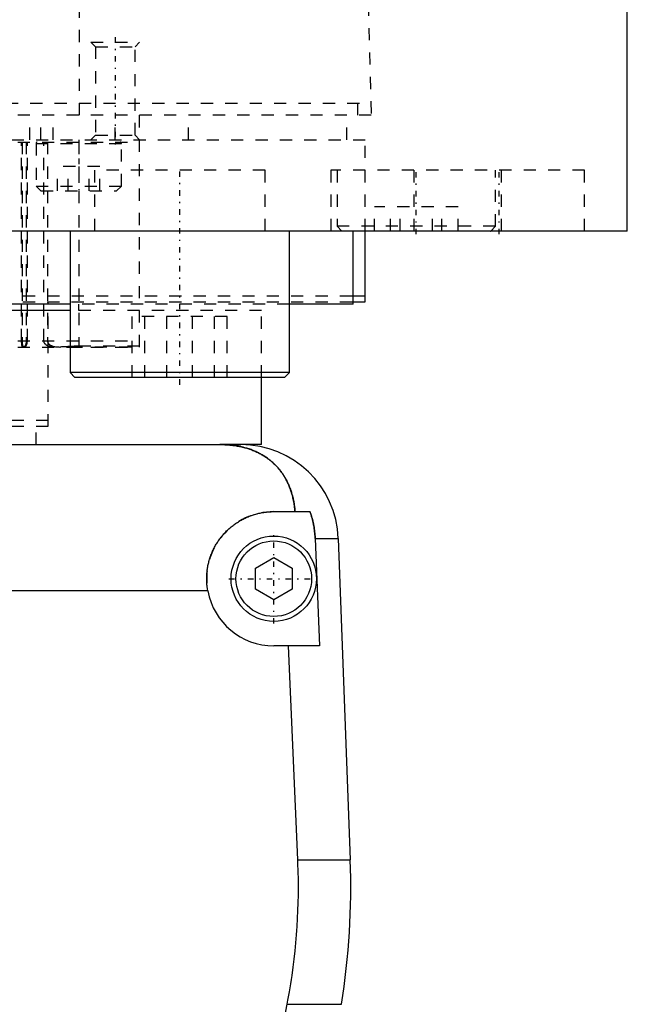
# Model space of a CAD drawing. Extents: x -120 to 120, y -123 to 447.
# Tile 4 of 11: x 50 to 100, y -38 to 42. Entities that reach past the tile are written whole.
import ezdxf

# ---------------------------------------------------------------- set-up
doc = ezdxf.new("R2010")
doc.units = 0
doc.linetypes.add('CENTER', pattern=[1.5, 0.45, -0.5, 0.05, -0.5])
doc.linetypes.add('DASHED', pattern=[2, 1, -1])
for name, color, linetype in [('AM_0', 7, 'CONTINUOUS'), ('AM_3', 7, 'DASHED'), ('AM_7', 7, 'CENTER')]:
    doc.layers.add(name, color=color, linetype=linetype)

msp = doc.modelspace()

# ---------------------------------------------------------------- linework, layer by layer
at = {"layer": 'AM_0', "color": 7, "linetype": 'CONTINUOUS'}
for p, q in [((100, 25), (100, 363)), ((100, 25), (-100, 25)), ((54.286, 25), (54.286, 13.4)), ((72.286, 13.4), (72.286, 25)), ((77.5, 19), (77.5, 25)), ((78.5, 19.2), (78.5, 25)), ((88.787, 25), (88.794, 25.007)), ((77.575, 19.7), (78.5, 19.7)), ((54.286, 19), (-54.286, 19)), ((77.5, 19), (72.286, 19)), ((77.578, 19.2), (78.5, 19.2)), ((54.297, 18.5), (-54.297, 18.5)), ((54.286, 13.4), (54.686, 13)), ((72.286, 13.4), (54.286, 13.4)), ((71.886, 13), (54.686, 13)), ((70, 7.5), (70, 13)), ((71.886, 13), (72.286, 13.4)), ((-68.3, 7.5), (68.3, 7.5)), ((70, 7.5), (66.564, 7.5)), ((71, 2), (73.971, 2)), ((74.397, -0.201), (76.294, -0.201)), ((74.397, -0.201), (74.749, -9)), ((76.294, -0.201), (77.278, -26.541)), ((69.5, -2.634), (71, -1.768)), ((71, -1.768), (72.5, -2.634)), ((69.5, -4.366), (69.5, -2.634)), ((72.5, -2.634), (72.5, -4.366)), ((65.592, -4.5), (-65.592, -4.5)), ((71, -5.232), (69.5, -4.366)), ((72.5, -4.366), (71, -5.232)), ((74.749, -9), (71, -9)), ((72.972, -26.541), (72.196, -9)), ((72.972, -26.541), (77.278, -26.541)), ((68.195, -58), (72.101, -38.399)), ((72.101, -38.399), (76.544, -38.399))]:
    msp.add_line(p, q, dxfattribs=at)
for points in [[(72.74, 2, 0), (72.737, 2.046, 0), (72.729, 2.137, 0), (72.721, 2.228, 0), (72.716, 2.273, 0), (72.712, 2.318, 0), (72.701, 2.408, 0), (72.689, 2.498, 0), (72.677, 2.587, 0), (72.663, 2.676, 0), (72.648, 2.765, 0), (72.64, 2.809, 0), (72.632, 2.853, 0), (72.614, 2.941, 0), (72.596, 3.028, 0), (72.577, 3.114, 0), (72.556, 3.2, 0), (72.535, 3.284, 0), (72.524, 3.327, 0), (72.513, 3.368, 0), (72.489, 3.452, 0), (72.465, 3.534, 0), (72.452, 3.575, 0), (72.439, 3.616, 0), (72.413, 3.697, 0), (72.386, 3.777, 0), (72.371, 3.817, 0), (72.357, 3.857, 0), (72.328, 3.936, 0), (72.298, 4.013, 0), (72.266, 4.091, 0), (72.234, 4.167, 0), (72.201, 4.242, 0), (72.184, 4.28, 0), (72.167, 4.317, 0), (72.132, 4.391, 0), (72.096, 4.464, 0), (72.059, 4.536, 0), (72.022, 4.608, 0), (71.983, 4.678, 0), (71.964, 4.713, 0), (71.944, 4.748, 0), (71.904, 4.817, 0), (71.862, 4.885, 0), (71.82, 4.952, 0), (71.777, 5.019, 0), (71.734, 5.085, 0), (71.711, 5.117, 0), (71.689, 5.149, 0), (71.644, 5.213, 0), (71.597, 5.276, 0), (71.55, 5.339, 0), (71.502, 5.4, 0), (71.453, 5.461, 0), (71.429, 5.491, 0), (71.404, 5.521, 0), (71.353, 5.58, 0), (71.301, 5.639, 0), (71.248, 5.697, 0), (71.195, 5.754, 0), (71.14, 5.81, 0), (71.112, 5.838, 0), (71.084, 5.866, 0), (71.028, 5.921, 0), (70.97, 5.975, 0), (70.941, 6.002, 0), (70.911, 6.029, 0), (70.852, 6.081, 0), (70.791, 6.133, 0), (70.761, 6.159, 0), (70.73, 6.184, 0), (70.667, 6.234, 0), (70.604, 6.284, 0), (70.539, 6.332, 0), (70.474, 6.38, 0), (70.407, 6.427, 0), (70.374, 6.45, 0), (70.34, 6.473, 0), (70.272, 6.518, 0), (70.202, 6.563, 0), (70.132, 6.606, 0), (70.06, 6.649, 0), (69.988, 6.69, 0), (69.951, 6.711, 0), (69.915, 6.731, 0), (69.84, 6.771, 0), (69.765, 6.81, 0), (69.689, 6.847, 0), (69.612, 6.884, 0), (69.534, 6.92, 0), (69.495, 6.937, 0), (69.456, 6.954, 0), (69.377, 6.988, 0), (69.297, 7.02, 0), (69.216, 7.052, 0), (69.134, 7.082, 0), (69.052, 7.111, 0), (69.011, 7.126, 0), (68.969, 7.14, 0), (68.885, 7.167, 0), (68.801, 7.193, 0), (68.716, 7.218, 0), (68.629, 7.242, 0), (68.543, 7.265, 0), (68.499, 7.276, 0), (68.455, 7.287, 0), (68.367, 7.308, 0), (68.278, 7.328, 0), (68.233, 7.337, 0), (68.188, 7.346, 0), (68.097, 7.364, 0), (68.006, 7.381, 0), (67.96, 7.388, 0), (67.914, 7.396, 0), (67.822, 7.41, 0), (67.73, 7.424, 0), (67.638, 7.436, 0), (67.545, 7.447, 0), (67.452, 7.457, 0), (67.406, 7.461, 0), (67.359, 7.465, 0), (67.266, 7.473, 0), (67.173, 7.48, 0), (67.08, 7.486, 0), (66.986, 7.49, 0), (66.893, 7.494, 0), (66.846, 7.496, 0), (66.799, 7.497, 0), (66.705, 7.499, 0), (66.611, 7.5, 0), (66.564, 7.5, 0)], [(65.592, -4.5, 0), (65.584, -4.455, 0), (65.568, -4.365, 0), (65.555, -4.275, 0), (65.549, -4.231, 0), (65.543, -4.186, 0), (65.532, -4.096, 0), (65.523, -4.007, 0), (65.516, -3.918, 0), (65.51, -3.83, 0), (65.505, -3.741, 0), (65.504, -3.698, 0), (65.502, -3.654, 0), (65.5, -3.567, 0), (65.5, -3.48, 0), (65.501, -3.393, 0), (65.503, -3.306, 0), (65.507, -3.219, 0), (65.51, -3.175, 0), (65.512, -3.131, 0), (65.519, -3.044, 0), (65.527, -2.956, 0), (65.532, -2.912, 0), (65.536, -2.868, 0), (65.547, -2.78, 0), (65.56, -2.692, 0), (65.566, -2.648, 0), (65.573, -2.604, 0), (65.589, -2.516, 0), (65.605, -2.428, 0), (65.624, -2.341, 0), (65.643, -2.253, 0), (65.664, -2.166, 0), (65.675, -2.123, 0), (65.687, -2.079, 0), (65.711, -1.993, 0), (65.736, -1.906, 0), (65.763, -1.821, 0), (65.791, -1.735, 0), (65.82, -1.65, 0), (65.836, -1.608, 0), (65.851, -1.566, 0), (65.884, -1.482, 0), (65.917, -1.399, 0), (65.952, -1.316, 0), (65.988, -1.234, 0), (66.026, -1.153, 0), (66.045, -1.112, 0), (66.065, -1.072, 0), (66.105, -0.992, 0), (66.147, -0.913, 0), (66.189, -0.834, 0), (66.233, -0.757, 0), (66.278, -0.68, 0), (66.301, -0.642, 0), (66.324, -0.604, 0), (66.372, -0.529, 0), (66.42, -0.455, 0), (66.47, -0.381, 0), (66.52, -0.309, 0), (66.572, -0.238, 0), (66.598, -0.203, 0), (66.624, -0.168, 0), (66.678, -0.099, 0), (66.732, -0.031, 0), (66.76, 0.003, 0), (66.788, 0.036, 0), (66.844, 0.102, 0), (66.901, 0.167, 0), (66.93, 0.199, 0), (66.959, 0.23, 0), (67.017, 0.293, 0), (67.076, 0.354, 0), (67.136, 0.414, 0), (67.197, 0.473, 0), (67.259, 0.531, 0), (67.29, 0.56, 0), (67.322, 0.589, 0), (67.386, 0.646, 0), (67.452, 0.703, 0), (67.519, 0.758, 0), (67.587, 0.813, 0), (67.657, 0.867, 0), (67.692, 0.894, 0), (67.727, 0.92, 0), (67.799, 0.973, 0), (67.872, 1.024, 0), (67.946, 1.074, 0), (68.021, 1.123, 0), (68.097, 1.171, 0), (68.135, 1.195, 0), (68.174, 1.219, 0), (68.252, 1.264, 0), (68.331, 1.309, 0), (68.411, 1.353, 0), (68.492, 1.395, 0), (68.574, 1.436, 0), (68.615, 1.456, 0), (68.656, 1.476, 0), (68.739, 1.514, 0), (68.823, 1.551, 0), (68.908, 1.587, 0), (68.993, 1.621, 0), (69.079, 1.654, 0), (69.122, 1.67, 0), (69.166, 1.685, 0), (69.253, 1.715, 0), (69.341, 1.744, 0), (69.385, 1.757, 0), (69.429, 1.771, 0), (69.517, 1.796, 0), (69.606, 1.82, 0), (69.651, 1.832, 0), (69.696, 1.843, 0), (69.785, 1.864, 0), (69.875, 1.884, 0), (69.965, 1.902, 0), (70.055, 1.918, 0), (70.146, 1.933, 0), (70.191, 1.94, 0), (70.236, 1.947, 0), (70.327, 1.959, 0), (70.417, 1.969, 0), (70.507, 1.978, 0), (70.597, 1.985, 0), (70.687, 1.991, 0), (70.732, 1.993, 0), (70.777, 1.995, 0), (70.866, 1.998, 0), (70.956, 2, 0), (71, 2, 0)], [(73.971, 2, 0), (73.992, 1.942, 0), (74.031, 1.825, 0), (74.069, 1.707, 0), (74.087, 1.647, 0), (74.105, 1.587, 0), (74.139, 1.466, 0), (74.171, 1.344, 0), (74.201, 1.221, 0), (74.229, 1.097, 0), (74.255, 0.973, 0), (74.268, 0.911, 0), (74.279, 0.849, 0), (74.301, 0.724, 0), (74.321, 0.599, 0), (74.339, 0.474, 0), (74.354, 0.35, 0), (74.367, 0.226, 0), (74.373, 0.164, 0), (74.378, 0.103, 0), (74.387, -0.02, 0), (74.394, -0.141, 0), (74.397, -0.201, 0)], [(72.101, -38.399, 0), (72.165, -38.062, 0), (72.286, -37.387, 0), (72.398, -36.712, 0), (72.45, -36.375, 0), (72.5, -36.038, 0), (72.593, -35.365, 0), (72.676, -34.692, 0), (72.75, -34.022, 0), (72.815, -33.354, 0), (72.871, -32.69, 0), (72.895, -32.358, 0), (72.917, -32.028, 0), (72.955, -31.371, 0), (72.984, -30.718, 0), (73.005, -30.07, 0), (73.017, -29.428, 0), (73.021, -28.792, 0), (73.02, -28.475, 0), (73.017, -28.156, 0), (73.006, -27.514, 0), (72.985, -26.866, 0), (72.972, -26.541, 0)]]:
    msp.add_polyline3d(points, dxfattribs=at)
for radius in [3.5, 3.1]:
    msp.add_circle((71, -3.5), radius, dxfattribs=at)
for centre, radius, start, end in [((68.3, -0.5), 8, 2.139, 90), ((71, -3.5), 5.5, 190.47568, 270), ((17.32, -28.78), 60, 350.77503, 2.139)]:
    msp.add_arc(centre, radius, start, end, dxfattribs=at)
at = {"layer": 'AM_3', "color": 6, "linetype": 'DASHED'}
for p, q in [((55.056, 34.5), (55.056, 116.6)), ((76.83, 115.627), (79, 34.5)), ((56, 40.5), (56.379, 40.121)), ((56, 40.5), (60, 40.5)), ((59.621, 40.121), (60, 40.5)), ((56.379, 40.121), (56.379, 32.879)), ((56.379, 40.121), (59.621, 40.121)), ((59.621, 32.879), (59.621, 40.121)), ((-78.973, 35.5), (78.973, 35.5)), ((60, 15.5), (60, 35.5)), ((77.856, 35.5), (77.856, 34.5)), ((79, 34.5), (-79, 34.5)), ((51, 32.5), (51, 34.5)), ((51.9, 32.5), (51.9, 34.5)), ((52.9, 32.5), (52.9, 34.5)), ((58, 32.5), (58, 34.5)), ((64, 32.5), (64, 34.5)), ((77, 32.5), (77, 34.5)), ((-78.5, 32.5), (78.5, 32.5)), ((-60, 32.3), (60, 32.3)), ((50.318, 16), (50.318, 32.3)), ((50.356, 32.3), (50.356, 16)), ((50.692, 32.3), (50.692, 16)), ((50.79, 16), (50.79, 32.3)), ((52.15, 16), (52.15, 32.3)), ((52.438, 32.3), (52.438, 16)), ((55, 32.3), (55, 15.503)), ((56.379, 32.879), (56, 32.5)), ((56.379, 32.879), (59.621, 32.879)), ((60, 32.5), (59.621, 32.879)), ((78.5, 25), (78.5, 32.5)), ((51.5, 32.2), (51.5, 28.7)), ((51.5, 32.2), (58.5, 32.2)), ((58.5, 28.7), (58.5, 32.2)), ((53.268, 28.3), (53.268, 30.3)), ((56.732, 30.3), (53.268, 30.3)), ((54.134, 28.3), (54.134, 30.3)), ((55.866, 28.3), (55.866, 30.3)), ((56.286, 30), (56.286, 25)), ((70.286, 30), (56.286, 30)), ((56.732, 28.3), (56.732, 30.3)), ((70.286, 25), (70.286, 30)), ((75.687, 30), (75.687, 25)), ((96.5, 30), (75.687, 30)), ((76.187, 30), (76.187, 25.4)), ((82.5, 30), (82.5, 25)), ((89.187, 25.4), (89.187, 30)), ((89.687, 25), (89.687, 30)), ((96.5, 25), (96.5, 30)), ((51.5, 28.7), (51.9, 28.3)), ((51.5, 28.7), (58.5, 28.7)), ((51.9, 28.3), (58.1, 28.3)), ((58.1, 28.3), (58.5, 28.7)), ((79.253, 25), (79.253, 27)), ((86.122, 27), (79.253, 27)), ((80.578, 25), (80.578, 27)), ((81.362, 25), (81.362, 27)), ((84.013, 25), (84.013, 27)), ((84.796, 25), (84.796, 27)), ((86.122, 25), (86.122, 27)), ((76.187, 25.4), (76.587, 25)), ((89.187, 25.4), (76.187, 25.4)), ((88.794, 25.007), (89.187, 25.4)), ((-77.575, 19.7), (77.575, 19.7)), ((-77.578, 19.2), (77.578, 19.2)), ((52.5, 9), (52.5, 19.2)), ((72.286, 19), (54.286, 19)), ((55, 18.5), (55, 19)), ((70, 18.5), (54.297, 18.5)), ((59.382, 13), (59.382, 18)), ((67.19, 18), (59.382, 18)), ((60.428, 13), (60.428, 18)), ((62.24, 13), (62.24, 18)), ((64.332, 13), (64.332, 18)), ((66.144, 13), (66.144, 18)), ((67.19, 13), (67.19, 18)), ((70, 13), (70, 18.5)), ((-60, 16), (60, 16)), ((-60, 15.5), (60, 15.5)), ((54.313, 15.5), (60, 15.503)), ((60, 15.567), (55, 15.567)), ((-52.5, 9.5), (52.5, 9.5)), ((-52.5, 9), (52.5, 9)), ((51.5, 7.5), (51.5, 9))]:
    msp.add_line(p, q, dxfattribs=at)
for points in [[(50.431, 15.5, 0), (50.43, 15.5, 0), (50.428, 15.5, 0), (50.427, 15.5, 0), (50.426, 15.5, 0), (50.425, 15.501, 0), (50.423, 15.501, 0), (50.421, 15.501, 0), (50.419, 15.502, 0), (50.417, 15.503, 0), (50.415, 15.503, 0), (50.414, 15.504, 0), (50.413, 15.504, 0), (50.411, 15.505, 0), (50.409, 15.506, 0), (50.407, 15.508, 0), (50.406, 15.509, 0), (50.404, 15.51, 0), (50.403, 15.511, 0), (50.402, 15.512, 0), (50.4, 15.513, 0), (50.398, 15.515, 0), (50.397, 15.516, 0), (50.397, 15.517, 0), (50.395, 15.519, 0), (50.393, 15.521, 0), (50.392, 15.522, 0), (50.391, 15.523, 0), (50.39, 15.525, 0), (50.388, 15.528, 0), (50.386, 15.53, 0), (50.384, 15.533, 0), (50.383, 15.535, 0), (50.382, 15.537, 0), (50.381, 15.538, 0), (50.38, 15.541, 0), (50.378, 15.544, 0), (50.376, 15.547, 0), (50.375, 15.55, 0), (50.373, 15.553, 0), (50.373, 15.555, 0), (50.372, 15.557, 0), (50.37, 15.56, 0), (50.369, 15.564, 0), (50.367, 15.567, 0), (50.366, 15.571, 0), (50.365, 15.575, 0), (50.364, 15.577, 0), (50.363, 15.579, 0), (50.362, 15.583, 0), (50.36, 15.587, 0), (50.359, 15.591, 0), (50.358, 15.595, 0), (50.357, 15.6, 0), (50.356, 15.602, 0), (50.355, 15.604, 0), (50.354, 15.608, 0), (50.353, 15.613, 0), (50.352, 15.617, 0), (50.351, 15.622, 0), (50.35, 15.627, 0), (50.349, 15.629, 0), (50.348, 15.632, 0), (50.347, 15.636, 0), (50.346, 15.641, 0), (50.346, 15.644, 0), (50.345, 15.646, 0), (50.344, 15.651, 0), (50.343, 15.656, 0), (50.343, 15.659, 0), (50.342, 15.661, 0), (50.341, 15.667, 0), (50.34, 15.672, 0), (50.34, 15.678, 0), (50.339, 15.683, 0), (50.338, 15.689, 0), (50.337, 15.692, 0), (50.337, 15.694, 0), (50.336, 15.7, 0), (50.335, 15.706, 0), (50.334, 15.712, 0), (50.334, 15.718, 0), (50.333, 15.724, 0), (50.332, 15.727, 0), (50.332, 15.73, 0), (50.331, 15.737, 0), (50.331, 15.743, 0), (50.33, 15.749, 0), (50.329, 15.756, 0), (50.329, 15.762, 0), (50.328, 15.766, 0), (50.328, 15.769, 0), (50.327, 15.776, 0), (50.327, 15.782, 0), (50.326, 15.789, 0), (50.325, 15.796, 0), (50.325, 15.803, 0), (50.325, 15.806, 0), (50.324, 15.81, 0), (50.324, 15.817, 0), (50.323, 15.824, 0), (50.323, 15.831, 0), (50.323, 15.838, 0), (50.322, 15.845, 0), (50.322, 15.848, 0), (50.322, 15.852, 0), (50.321, 15.859, 0), (50.321, 15.866, 0), (50.321, 15.87, 0), (50.321, 15.874, 0), (50.32, 15.881, 0), (50.32, 15.888, 0), (50.32, 15.892, 0), (50.32, 15.895, 0), (50.32, 15.903, 0), (50.319, 15.91, 0), (50.319, 15.917, 0), (50.319, 15.924, 0), (50.319, 15.932, 0), (50.319, 15.935, 0), (50.318, 15.939, 0), (50.318, 15.946, 0), (50.318, 15.953, 0), (50.318, 15.961, 0), (50.318, 15.968, 0), (50.318, 15.975, 0), (50.318, 15.979, 0), (50.318, 15.982, 0), (50.318, 15.989, 0), (50.318, 15.996, 0), (50.318, 16, 0)], [(50.356, 16, 0), (50.356, 15.996, 0), (50.356, 15.989, 0), (50.357, 15.982, 0), (50.357, 15.979, 0), (50.357, 15.975, 0), (50.357, 15.968, 0), (50.357, 15.96, 0), (50.357, 15.953, 0), (50.357, 15.946, 0), (50.357, 15.939, 0), (50.357, 15.935, 0), (50.357, 15.931, 0), (50.358, 15.924, 0), (50.358, 15.917, 0), (50.358, 15.909, 0), (50.359, 15.902, 0), (50.359, 15.895, 0), (50.359, 15.891, 0), (50.359, 15.887, 0), (50.36, 15.88, 0), (50.36, 15.873, 0), (50.36, 15.869, 0), (50.36, 15.866, 0), (50.361, 15.858, 0), (50.361, 15.851, 0), (50.362, 15.848, 0), (50.362, 15.844, 0), (50.362, 15.837, 0), (50.363, 15.83, 0), (50.364, 15.823, 0), (50.364, 15.816, 0), (50.365, 15.809, 0), (50.365, 15.805, 0), (50.365, 15.802, 0), (50.366, 15.795, 0), (50.367, 15.788, 0), (50.368, 15.781, 0), (50.368, 15.775, 0), (50.369, 15.768, 0), (50.37, 15.765, 0), (50.37, 15.761, 0), (50.371, 15.755, 0), (50.372, 15.748, 0), (50.372, 15.742, 0), (50.373, 15.736, 0), (50.374, 15.729, 0), (50.375, 15.726, 0), (50.375, 15.723, 0), (50.376, 15.717, 0), (50.377, 15.711, 0), (50.378, 15.705, 0), (50.379, 15.699, 0), (50.38, 15.693, 0), (50.381, 15.69, 0), (50.381, 15.688, 0), (50.383, 15.682, 0), (50.384, 15.676, 0), (50.385, 15.671, 0), (50.386, 15.666, 0), (50.387, 15.66, 0), (50.388, 15.658, 0), (50.388, 15.655, 0), (50.39, 15.65, 0), (50.391, 15.645, 0), (50.391, 15.643, 0), (50.392, 15.64, 0), (50.393, 15.635, 0), (50.395, 15.631, 0), (50.395, 15.628, 0), (50.396, 15.626, 0), (50.397, 15.621, 0), (50.399, 15.617, 0), (50.4, 15.612, 0), (50.402, 15.607, 0), (50.403, 15.603, 0), (50.404, 15.601, 0), (50.405, 15.599, 0), (50.406, 15.594, 0), (50.408, 15.59, 0), (50.409, 15.586, 0), (50.411, 15.582, 0), (50.412, 15.578, 0), (50.413, 15.576, 0), (50.414, 15.574, 0), (50.416, 15.57, 0), (50.418, 15.567, 0), (50.419, 15.563, 0), (50.421, 15.56, 0), (50.423, 15.556, 0), (50.424, 15.555, 0), (50.425, 15.553, 0), (50.426, 15.55, 0), (50.428, 15.547, 0), (50.43, 15.543, 0), (50.432, 15.541, 0), (50.434, 15.538, 0), (50.435, 15.536, 0), (50.436, 15.535, 0), (50.438, 15.532, 0), (50.44, 15.53, 0), (50.442, 15.527, 0), (50.444, 15.525, 0), (50.446, 15.523, 0), (50.447, 15.522, 0), (50.448, 15.521, 0), (50.45, 15.519, 0), (50.452, 15.517, 0), (50.453, 15.516, 0), (50.454, 15.515, 0), (50.457, 15.513, 0), (50.459, 15.512, 0), (50.46, 15.511, 0), (50.461, 15.51, 0), (50.463, 15.509, 0), (50.465, 15.508, 0), (50.467, 15.506, 0), (50.47, 15.505, 0), (50.472, 15.504, 0), (50.473, 15.504, 0), (50.474, 15.503, 0), (50.476, 15.503, 0), (50.478, 15.502, 0), (50.481, 15.501, 0), (50.483, 15.501, 0), (50.485, 15.501, 0), (50.486, 15.5, 0), (50.487, 15.5, 0), (50.49, 15.5, 0), (50.492, 15.5, 0), (50.493, 15.5, 0)], [(50.692, 16, 0), (50.692, 15.996, 0), (50.692, 15.989, 0), (50.691, 15.982, 0), (50.691, 15.978, 0), (50.691, 15.975, 0), (50.691, 15.967, 0), (50.691, 15.96, 0), (50.691, 15.952, 0), (50.69, 15.945, 0), (50.69, 15.938, 0), (50.69, 15.934, 0), (50.689, 15.93, 0), (50.689, 15.923, 0), (50.688, 15.915, 0), (50.688, 15.908, 0), (50.687, 15.901, 0), (50.686, 15.893, 0), (50.686, 15.89, 0), (50.685, 15.886, 0), (50.685, 15.879, 0), (50.684, 15.871, 0), (50.683, 15.868, 0), (50.683, 15.864, 0), (50.682, 15.857, 0), (50.681, 15.849, 0), (50.68, 15.846, 0), (50.68, 15.842, 0), (50.679, 15.835, 0), (50.678, 15.828, 0), (50.676, 15.821, 0), (50.675, 15.814, 0), (50.674, 15.807, 0), (50.673, 15.803, 0), (50.672, 15.8, 0), (50.671, 15.793, 0), (50.67, 15.786, 0), (50.668, 15.779, 0), (50.667, 15.773, 0), (50.665, 15.766, 0), (50.664, 15.763, 0), (50.664, 15.76, 0), (50.662, 15.753, 0), (50.66, 15.747, 0), (50.659, 15.74, 0), (50.657, 15.734, 0), (50.655, 15.728, 0), (50.654, 15.725, 0), (50.653, 15.721, 0), (50.651, 15.715, 0), (50.65, 15.709, 0), (50.648, 15.704, 0), (50.646, 15.698, 0), (50.644, 15.692, 0), (50.643, 15.689, 0), (50.642, 15.686, 0), (50.64, 15.681, 0), (50.638, 15.675, 0), (50.636, 15.67, 0), (50.634, 15.665, 0), (50.632, 15.659, 0), (50.631, 15.657, 0), (50.63, 15.654, 0), (50.628, 15.649, 0), (50.626, 15.644, 0), (50.625, 15.642, 0), (50.624, 15.64, 0), (50.621, 15.635, 0), (50.619, 15.63, 0), (50.618, 15.628, 0), (50.617, 15.625, 0), (50.615, 15.621, 0), (50.613, 15.616, 0), (50.61, 15.612, 0), (50.608, 15.607, 0), (50.606, 15.603, 0), (50.605, 15.601, 0), (50.603, 15.598, 0), (50.601, 15.594, 0), (50.599, 15.59, 0), (50.596, 15.586, 0), (50.594, 15.582, 0), (50.591, 15.578, 0), (50.59, 15.576, 0), (50.589, 15.574, 0), (50.586, 15.57, 0), (50.584, 15.567, 0), (50.581, 15.563, 0), (50.579, 15.56, 0), (50.576, 15.556, 0), (50.575, 15.555, 0), (50.574, 15.553, 0), (50.571, 15.55, 0), (50.569, 15.547, 0), (50.566, 15.544, 0), (50.564, 15.541, 0), (50.561, 15.538, 0), (50.56, 15.537, 0), (50.559, 15.535, 0), (50.556, 15.533, 0), (50.554, 15.53, 0), (50.551, 15.528, 0), (50.548, 15.525, 0), (50.546, 15.523, 0), (50.545, 15.522, 0), (50.543, 15.521, 0), (50.541, 15.519, 0), (50.538, 15.517, 0), (50.537, 15.516, 0), (50.536, 15.515, 0), (50.533, 15.514, 0), (50.531, 15.512, 0), (50.529, 15.511, 0), (50.528, 15.51, 0), (50.526, 15.509, 0), (50.523, 15.508, 0), (50.521, 15.506, 0), (50.518, 15.505, 0), (50.516, 15.504, 0), (50.514, 15.504, 0), (50.513, 15.504, 0), (50.511, 15.503, 0), (50.508, 15.502, 0), (50.506, 15.501, 0), (50.504, 15.501, 0), (50.501, 15.501, 0), (50.5, 15.5, 0), (50.499, 15.5, 0), (50.497, 15.5, 0), (50.494, 15.5, 0), (50.493, 15.5, 0)], [(50.565, 15.5, 0), (50.566, 15.5, 0), (50.569, 15.5, 0), (50.571, 15.5, 0), (50.573, 15.5, 0), (50.574, 15.501, 0), (50.577, 15.501, 0), (50.579, 15.501, 0), (50.582, 15.502, 0), (50.585, 15.503, 0), (50.588, 15.503, 0), (50.589, 15.504, 0), (50.59, 15.504, 0), (50.593, 15.505, 0), (50.596, 15.506, 0), (50.599, 15.508, 0), (50.602, 15.509, 0), (50.605, 15.51, 0), (50.606, 15.511, 0), (50.607, 15.512, 0), (50.61, 15.513, 0), (50.613, 15.515, 0), (50.615, 15.516, 0), (50.616, 15.517, 0), (50.619, 15.519, 0), (50.622, 15.521, 0), (50.623, 15.522, 0), (50.625, 15.523, 0), (50.628, 15.525, 0), (50.631, 15.527, 0), (50.634, 15.53, 0), (50.636, 15.532, 0), (50.639, 15.535, 0), (50.641, 15.536, 0), (50.642, 15.538, 0), (50.645, 15.54, 0), (50.648, 15.543, 0), (50.651, 15.546, 0), (50.654, 15.549, 0), (50.657, 15.552, 0), (50.658, 15.554, 0), (50.659, 15.556, 0), (50.662, 15.559, 0), (50.665, 15.563, 0), (50.668, 15.566, 0), (50.671, 15.57, 0), (50.674, 15.573, 0), (50.675, 15.575, 0), (50.676, 15.577, 0), (50.679, 15.581, 0), (50.682, 15.585, 0), (50.685, 15.589, 0), (50.687, 15.593, 0), (50.69, 15.597, 0), (50.691, 15.6, 0), (50.693, 15.602, 0), (50.695, 15.606, 0), (50.698, 15.61, 0), (50.7, 15.615, 0), (50.703, 15.619, 0), (50.705, 15.624, 0), (50.707, 15.626, 0), (50.708, 15.629, 0), (50.71, 15.634, 0), (50.713, 15.638, 0), (50.714, 15.641, 0), (50.715, 15.643, 0), (50.718, 15.648, 0), (50.72, 15.653, 0), (50.721, 15.656, 0), (50.722, 15.658, 0), (50.725, 15.663, 0), (50.727, 15.669, 0), (50.729, 15.674, 0), (50.731, 15.679, 0), (50.734, 15.685, 0), (50.735, 15.688, 0), (50.736, 15.69, 0), (50.738, 15.696, 0), (50.74, 15.702, 0), (50.742, 15.708, 0), (50.744, 15.714, 0), (50.746, 15.72, 0), (50.747, 15.723, 0), (50.748, 15.726, 0), (50.75, 15.732, 0), (50.752, 15.739, 0), (50.754, 15.745, 0), (50.756, 15.751, 0), (50.758, 15.758, 0), (50.759, 15.761, 0), (50.76, 15.765, 0), (50.762, 15.771, 0), (50.763, 15.778, 0), (50.765, 15.785, 0), (50.767, 15.792, 0), (50.768, 15.798, 0), (50.769, 15.802, 0), (50.77, 15.805, 0), (50.771, 15.812, 0), (50.773, 15.82, 0), (50.774, 15.827, 0), (50.775, 15.834, 0), (50.777, 15.841, 0), (50.777, 15.845, 0), (50.778, 15.848, 0), (50.779, 15.856, 0), (50.78, 15.863, 0), (50.781, 15.866, 0), (50.781, 15.87, 0), (50.782, 15.878, 0), (50.783, 15.885, 0), (50.784, 15.889, 0), (50.784, 15.892, 0), (50.785, 15.9, 0), (50.786, 15.907, 0), (50.786, 15.915, 0), (50.787, 15.922, 0), (50.788, 15.93, 0), (50.788, 15.933, 0), (50.788, 15.937, 0), (50.789, 15.945, 0), (50.789, 15.952, 0), (50.789, 15.959, 0), (50.79, 15.967, 0), (50.79, 15.974, 0), (50.79, 15.978, 0), (50.79, 15.982, 0), (50.79, 15.989, 0), (50.79, 15.996, 0), (50.79, 16, 0)], [(52.5, 15.574, 0), (52.486, 15.579, 0), (52.458, 15.591, 0), (52.429, 15.604, 0), (52.415, 15.612, 0), (52.4, 15.62, 0), (52.372, 15.636, 0), (52.345, 15.654, 0), (52.32, 15.673, 0), (52.297, 15.693, 0), (52.274, 15.714, 0), (52.263, 15.726, 0), (52.252, 15.738, 0), (52.24, 15.752, 0), (52.236, 15.757, 0), (52.233, 15.761, 0), (52.231, 15.763, 0), (52.23, 15.765, 0), (52.226, 15.77, 0), (52.223, 15.774, 0), (52.22, 15.779, 0), (52.217, 15.783, 0), (52.214, 15.788, 0), (52.212, 15.79, 0), (52.211, 15.793, 0), (52.208, 15.798, 0), (52.205, 15.802, 0), (52.202, 15.807, 0), (52.2, 15.812, 0), (52.197, 15.817, 0), (52.196, 15.819, 0), (52.194, 15.822, 0), (52.192, 15.827, 0), (52.189, 15.832, 0), (52.187, 15.837, 0), (52.184, 15.842, 0), (52.182, 15.847, 0), (52.181, 15.85, 0), (52.18, 15.853, 0), (52.178, 15.858, 0), (52.176, 15.863, 0), (52.174, 15.869, 0), (52.172, 15.874, 0), (52.17, 15.879, 0), (52.169, 15.882, 0), (52.168, 15.885, 0), (52.166, 15.89, 0), (52.165, 15.896, 0), (52.164, 15.898, 0), (52.163, 15.901, 0), (52.162, 15.907, 0), (52.16, 15.912, 0), (52.16, 15.915, 0), (52.159, 15.918, 0), (52.158, 15.923, 0), (52.157, 15.929, 0), (52.156, 15.935, 0), (52.155, 15.94, 0), (52.154, 15.946, 0), (52.154, 15.949, 0), (52.153, 15.952, 0), (52.152, 15.957, 0), (52.152, 15.963, 0), (52.151, 15.969, 0), (52.151, 15.974, 0), (52.151, 15.98, 0), (52.15, 15.983, 0), (52.15, 15.986, 0), (52.15, 15.991, 0), (52.15, 15.997, 0), (52.15, 16, 0)], [(52.438, 16, 0), (52.438, 15.994, 0), (52.439, 15.982, 0), (52.44, 15.97, 0), (52.44, 15.964, 0), (52.441, 15.958, 0), (52.443, 15.946, 0), (52.445, 15.934, 0), (52.448, 15.922, 0), (52.451, 15.91, 0), (52.455, 15.898, 0), (52.457, 15.893, 0), (52.459, 15.887, 0), (52.463, 15.876, 0), (52.468, 15.864, 0), (52.473, 15.853, 0), (52.478, 15.843, 0), (52.484, 15.832, 0), (52.487, 15.827, 0), (52.49, 15.821, 0), (52.497, 15.811, 0), (52.504, 15.801, 0), (52.507, 15.796, 0), (52.511, 15.792, 0), (52.518, 15.782, 0), (52.525, 15.773, 0), (52.529, 15.768, 0), (52.533, 15.764, 0), (52.541, 15.755, 0), (52.549, 15.747, 0), (52.557, 15.739, 0), (52.565, 15.731, 0), (52.574, 15.723, 0), (52.578, 15.719, 0), (52.582, 15.716, 0), (52.591, 15.709, 0), (52.6, 15.702, 0), (52.609, 15.695, 0), (52.618, 15.688, 0), (52.628, 15.681, 0), (52.632, 15.677, 0), (52.637, 15.674, 0), (52.647, 15.668, 0), (52.657, 15.661, 0), (52.668, 15.655, 0), (52.678, 15.649, 0), (52.688, 15.643, 0), (52.694, 15.641, 0), (52.699, 15.638, 0), (52.709, 15.632, 0), (52.72, 15.627, 0), (52.756, 15.61, 0), (52.818, 15.586, 0), (52.85, 15.576, 0), (52.884, 15.566, 0), (52.953, 15.548, 0), (53.023, 15.534, 0), (53.095, 15.523, 0), (53.166, 15.514, 0), (53.236, 15.508, 0), (53.27, 15.506, 0), (53.304, 15.504, 0), (53.373, 15.501, 0), (53.444, 15.5, 0), (53.479, 15.5, 0)], [(52.982, 15.5, 0), (52.969, 15.5, 0), (52.942, 15.5, 0), (52.914, 15.501, 0), (52.9, 15.502, 0), (52.887, 15.502, 0), (52.859, 15.504, 0), (52.831, 15.506, 0), (52.803, 15.508, 0), (52.775, 15.511, 0), (52.747, 15.514, 0), (52.734, 15.516, 0), (52.72, 15.518, 0), (52.693, 15.522, 0), (52.665, 15.527, 0), (52.639, 15.533, 0), (52.612, 15.539, 0), (52.586, 15.546, 0), (52.574, 15.549, 0), (52.561, 15.553, 0), (52.536, 15.561, 0), (52.512, 15.569, 0), (52.5, 15.574, 0)], [(55, 15.567, 0), (54.959, 15.567, 0), (54.877, 15.566, 0), (54.794, 15.564, 0), (54.752, 15.563, 0), (54.709, 15.562, 0), (54.624, 15.559, 0), (54.539, 15.555, 0), (54.453, 15.55, 0), (54.366, 15.545, 0), (54.279, 15.54, 0), (54.236, 15.537, 0), (54.193, 15.534, 0), (54.107, 15.528, 0), (54.021, 15.522, 0), (53.935, 15.517, 0), (53.85, 15.512, 0), (53.766, 15.508, 0), (53.724, 15.506, 0), (53.683, 15.504, 0), (53.6, 15.502, 0), (53.519, 15.5, 0), (53.479, 15.5, 0)], [(66.564, 7.5, 0), (66.611, 7.5, 0), (66.704, 7.499, 0), (66.797, 7.497, 0), (66.844, 7.496, 0), (66.891, 7.494, 0), (66.984, 7.491, 0), (67.077, 7.486, 0), (67.169, 7.48, 0), (67.262, 7.474, 0), (67.355, 7.466, 0), (67.401, 7.462, 0), (67.447, 7.457, 0), (67.539, 7.447, 0), (67.631, 7.436, 0), (67.723, 7.424, 0), (67.815, 7.411, 0), (67.907, 7.397, 0), (67.953, 7.39, 0), (67.998, 7.382, 0), (68.089, 7.365, 0), (68.18, 7.348, 0), (68.225, 7.339, 0), (68.27, 7.329, 0), (68.359, 7.31, 0), (68.447, 7.289, 0), (68.491, 7.278, 0), (68.535, 7.267, 0), (68.622, 7.244, 0), (68.708, 7.22, 0), (68.793, 7.195, 0), (68.878, 7.169, 0), (68.961, 7.142, 0), (69.003, 7.128, 0), (69.044, 7.114, 0), (69.127, 7.085, 0), (69.208, 7.055, 0), (69.289, 7.023, 0), (69.369, 6.991, 0), (69.448, 6.958, 0), (69.487, 6.941, 0), (69.526, 6.923, 0), (69.604, 6.888, 0), (69.681, 6.851, 0), (69.757, 6.814, 0), (69.832, 6.775, 0), (69.907, 6.735, 0), (69.943, 6.715, 0), (69.98, 6.695, 0), (70.052, 6.653, 0), (70.124, 6.611, 0), (70.194, 6.568, 0), (70.263, 6.524, 0), (70.332, 6.479, 0), (70.366, 6.456, 0), (70.399, 6.433, 0), (70.466, 6.386, 0), (70.531, 6.339, 0), (70.596, 6.29, 0), (70.659, 6.241, 0), (70.722, 6.191, 0), (70.753, 6.166, 0), (70.783, 6.14, 0), (70.844, 6.088, 0), (70.903, 6.036, 0), (70.933, 6.009, 0), (70.962, 5.983, 0), (71.019, 5.929, 0), (71.076, 5.874, 0), (71.104, 5.846, 0), (71.132, 5.818, 0), (71.186, 5.762, 0), (71.24, 5.705, 0), (71.293, 5.648, 0), (71.345, 5.589, 0), (71.396, 5.53, 0), (71.421, 5.5, 0), (71.446, 5.47, 0), (71.495, 5.409, 0), (71.544, 5.347, 0), (71.591, 5.284, 0), (71.638, 5.221, 0), (71.684, 5.156, 0), (71.707, 5.124, 0), (71.729, 5.091, 0), (71.773, 5.025, 0), (71.817, 4.958, 0), (71.859, 4.89, 0), (71.901, 4.821, 0), (71.942, 4.752, 0), (71.962, 4.716, 0), (71.982, 4.681, 0), (72.021, 4.61, 0), (72.059, 4.538, 0), (72.096, 4.465, 0), (72.132, 4.391, 0), (72.167, 4.316, 0), (72.185, 4.279, 0), (72.202, 4.241, 0), (72.235, 4.164, 0), (72.268, 4.087, 0), (72.299, 4.009, 0), (72.33, 3.931, 0), (72.359, 3.851, 0), (72.374, 3.811, 0), (72.388, 3.771, 0), (72.416, 3.689, 0), (72.442, 3.607, 0), (72.455, 3.566, 0), (72.468, 3.525, 0), (72.492, 3.441, 0), (72.516, 3.357, 0), (72.527, 3.315, 0), (72.538, 3.273, 0), (72.559, 3.188, 0), (72.579, 3.103, 0), (72.598, 3.017, 0), (72.616, 2.931, 0), (72.633, 2.844, 0), (72.641, 2.8, 0), (72.649, 2.757, 0), (72.664, 2.669, 0), (72.677, 2.581, 0), (72.717, 2.27, 0), (72.74, 2, 0)], [(74.397, -0.201, 0), (74.394, -0.141, 0), (74.387, -0.02, 0), (74.378, 0.103, 0), (74.373, 0.164, 0), (74.367, 0.226, 0), (74.354, 0.35, 0), (74.339, 0.474, 0), (74.321, 0.599, 0), (74.301, 0.724, 0), (74.279, 0.849, 0), (74.268, 0.911, 0), (74.255, 0.973, 0), (74.229, 1.097, 0), (74.201, 1.221, 0), (74.171, 1.344, 0), (74.139, 1.466, 0), (74.105, 1.587, 0), (74.087, 1.647, 0), (74.069, 1.707, 0), (74.031, 1.825, 0), (73.992, 1.942, 0), (73.971, 2, 0)]]:
    msp.add_polyline3d(points, dxfattribs=at)
for centre, radius, start, end in [((51.6, 32.2), 0.1, 90, 180), ((58.4, 32.2), 0.1, 0, 90), ((71, -3.5), 5.5, 90, 190.47568)]:
    msp.add_arc(centre, radius, start, end, dxfattribs=at)
at = {"layer": 'AM_7', "color": 4, "linetype": 'CENTER'}
for p, q in [((58, 40.9), (58, 32.1)), ((55, 32.5), (55, 28.1)), ((63.286, 12.4), (63.286, 30.25)), ((82.687, 24.75), (82.687, 30.25)), ((89.5, 24.75), (89.5, 30.25)), ((71, -7.175), (71, 0.175)), ((67.325, -3.5), (74.675, -3.5))]:
    msp.add_line(p, q, dxfattribs=at)

doc.saveas('drawing.dxf')
